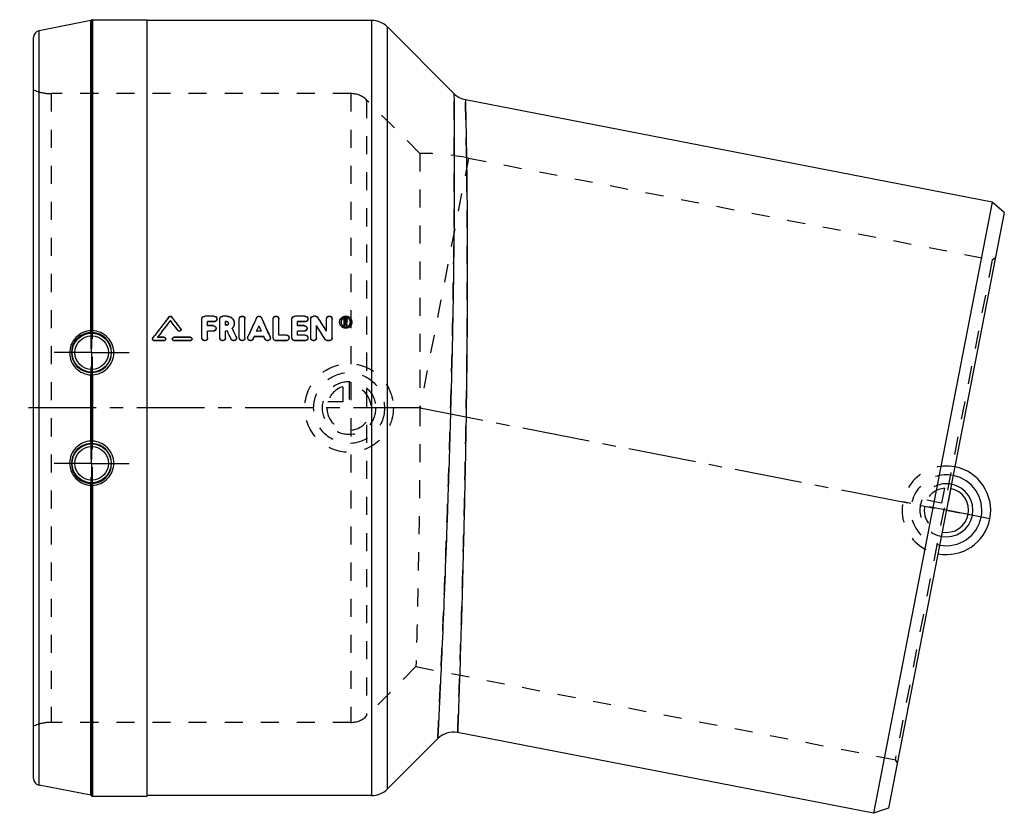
# Model space of a CAD drawing. Header units: millimetres. Extents: x 320 to 675, y 367 to 654.
import ezdxf

# ---------------------------------------------------------------- set-up
doc = ezdxf.new("R2010")
doc.units = ezdxf.units.MM
doc.header["$LTSCALE"] = 65.185185
doc.linetypes.add('CENTER', pattern=[0.6, 0.375, -0.075, 0.075, -0.075])
doc.linetypes.add('HIDDEN', pattern=[0.2, 0.1, -0.1])
for name, color, linetype in [('ACHSEN_S', 7, 'CONTINUOUS'), ('FASEN', 7, 'CONTINUOUS'), ('FLAECHEN', 7, 'CONTINUOUS'), ('KOERPER', 7, 'CONTINUOUS'), ('KONST.EL_MIT_GEO', 7, 'CONTINUOUS'), ('KURVEN', 7, 'CONTINUOUS')]:
    doc.layers.add(name, color=color, linetype=linetype)

msp = doc.modelspace()

# ---------------------------------------------------------------- linework, layer by layer
at = {"layer": 'ACHSEN_S', "color": 2, "linetype": 'CENTER'}
msp.add_line((464.66, 513.63), (319.67, 513.63), dxfattribs=at)
at = {"layer": 'FASEN', "color": 8, "linetype": 'HIDDEN'}
for p, q in [((481.83, 603.94), (671.05, 567.16)), ((671.05, 567.16), (635.95, 386.54)), ((671.05, 567.16), (672.23, 567.95)), ((462.83, 420.19), (635.95, 386.54)), ((635.95, 386.54), (636.74, 385.37))]:
    msp.add_line(p, q, dxfattribs=at)
at = {"layer": 'FASEN', "color": 7, "linetype": 'Continuous'}
for p, q in [((671.04, 588.04), (628.11, 367.18)), ((675.4, 584.26), (671.04, 588.04)), ((675.4, 584.25), (633.57, 369.06)), ((633.57, 369.06), (628.11, 367.18))]:
    msp.add_line(p, q, dxfattribs=at)
at = {"layer": 'FLAECHEN', "color": 7, "linetype": 'Continuous'}
for p, q in [((446.86, 653.63), (365.67, 653.63)), ((476.57, 627.24), (452.52, 651.29)), ((671.04, 588.04), (480.74, 625.03)), ((628.11, 367.18), (477.86, 396.38)), ((470.74, 394.19), (452.52, 375.97)), ((446.86, 373.63), (365.67, 373.63))]:
    msp.add_line(p, q, dxfattribs=at)
at = {"layer": 'FLAECHEN', "color": 8, "linetype": 'HIDDEN'}
for p, q in [((439.36, 627.23), (331, 627.23)), ((464.27, 605.63), (445.02, 624.89)), ((481.83, 603.94), (671.05, 567.16)), ((462.83, 420.19), (445.02, 402.37)), ((439.36, 400.03), (331, 400.03))]:
    msp.add_line(p, q, dxfattribs=at)
at = {"layer": 'FLAECHEN', "color": 2, "linetype": 'CENTER'}
msp.add_line((463.01, 513.88), (659.39, 475.7), dxfattribs=at)
at = {"layer": 'FLAECHEN', "color": 8, "linetype": 'HIDDEN'}
msp.add_arc((464.27, 513.63), 92, 79, 90, dxfattribs=at)
at = {"layer": 'KOERPER', "color": 7, "linetype": 'Continuous'}
for p, q in [((345.92, 653.93), (365.67, 653.93)), ((365.67, 373.33), (365.67, 653.93)), ((345.92, 373.33), (365.67, 373.33))]:
    msp.add_line(p, q, dxfattribs=at)
at = {"layer": 'KOERPER', "color": 2, "linetype": 'CENTER'}
for p, q in [((345.67, 533.63), (345.67, 547.2)), ((345.67, 533.63), (332.1, 533.63)), ((345.67, 533.63), (345.67, 520.06)), ((345.67, 533.63), (359.25, 533.63)), ((345.67, 493.63), (345.67, 507.2)), ((345.67, 493.63), (332.1, 493.63)), ((345.67, 493.63), (345.67, 480.06)), ((345.67, 493.63), (359.25, 493.63))]:
    msp.add_line(p, q, dxfattribs=at)
at = {"layer": 'KONST.EL_MIT_GEO', "color": 7, "linetype": 'Continuous'}
for p, q in [((345.43, 653.58), (326.7, 649.94)), ((345.43, 541.56), (345.43, 653.58)), ((345.65, 541.64), (345.65, 653.75)), ((345.92, 653.93), (345.92, 541.55)), ((446.86, 373.63), (446.86, 653.63)), ((452.52, 375.97), (452.52, 651.29)), ((324.67, 379.77), (324.67, 647.49)), ((326.7, 377.32), (326.7, 649.94)), ((372.98, 545.74), (373.14, 545.95)), ((373.14, 545.95), (373.63, 546.59)), ((374.11, 545.21), (374.11, 545.28)), ((375.32, 545.64), (374.59, 546.59)), ((385.51, 538.94), (385.51, 545.83)), ((389.93, 546.82), (386.53, 546.82)), ((387.55, 543.42), (387.55, 544.83)), ((389.93, 544.83), (387.55, 544.83)), ((389.93, 544.77), (387.55, 544.77)), ((389.93, 544.77), (389.93, 544.83)), ((390.95, 545.76), (390.95, 545.83)), ((391.97, 538.94), (391.97, 545.83)), ((394.57, 546.82), (392.99, 546.82)), ((394, 543.67), (394, 544.83)), ((394.57, 544.83), (394, 544.83)), ((394.57, 544.77), (394, 544.77)), ((394.57, 544.77), (394.57, 544.83)), ((399.01, 538.94), (399.01, 545.83)), ((401.05, 538.94), (401.05, 545.83)), ((411.25, 538.94), (411.25, 545.83)), ((413.29, 540), (413.29, 545.83)), ((418.04, 538.94), (418.04, 545.83)), ((422.8, 546.82), (419.06, 546.82)), ((420.08, 543.42), (420.08, 544.83)), ((422.8, 544.83), (420.08, 544.83)), ((422.8, 544.77), (420.08, 544.77)), ((422.8, 544.77), (422.8, 544.83)), ((423.82, 545.76), (423.82, 545.83)), ((424.84, 538.94), (424.84, 545.83)), ((426.53, 546.82), (425.85, 546.82)), ((430.54, 541.42), (430.54, 545.83)), ((432.58, 538.94), (432.58, 545.83)), ((435.26, 544.6), (435.26, 544.67)), ((435.77, 544.6), (435.77, 544.67)), ((436.95, 543.44), (436.95, 545.83)), ((437.52, 545.83), (436.95, 545.83)), ((437.29, 544.81), (437.29, 545.5)), ((437.52, 545.5), (437.29, 545.5)), ((437.52, 545.43), (437.29, 545.43)), ((437.52, 544.81), (437.29, 544.81)), ((437.29, 543.44), (437.29, 544.47)), ((437.4, 544.47), (437.29, 544.47)), ((437.4, 544.41), (437.4, 544.47)), ((437.42, 544.37), (437.4, 544.47)), ((437.5, 544.04), (437.42, 544.37)), ((437.52, 545.43), (437.52, 545.5)), ((437.63, 544.85), (437.63, 545.38)), ((437.76, 544.41), (437.73, 544.53)), ((437.86, 543.96), (437.76, 544.41)), ((437.97, 544.85), (437.97, 545.38)), ((439.16, 544.6), (439.16, 544.67)), ((439.67, 544.6), (439.67, 544.67)), ((376.89, 541.57), (376.89, 541.63)), ((377.96, 541.92), (377.96, 541.98)), ((389.59, 543.42), (387.55, 543.42)), ((387.55, 538.94), (387.55, 541.42)), ((389.59, 541.42), (387.55, 541.42)), ((389.59, 541.36), (387.55, 541.36)), ((389.59, 541.36), (389.59, 541.42)), ((390.61, 542.36), (390.61, 542.42)), ((394.57, 543.67), (394, 543.67)), ((394, 538.94), (394, 541.42)), ((394.7, 541.42), (394, 541.42)), ((394.7, 541.36), (394, 541.36)), ((394.7, 541.36), (394.7, 541.42)), ((397.2, 544.19), (397.2, 544.25)), ((407.02, 541.42), (405.28, 541.42)), ((406.15, 543.29), (406.15, 543.35)), ((422.46, 543.42), (420.08, 543.42)), ((420.08, 540), (420.08, 541.42)), ((422.46, 541.42), (420.08, 541.42)), ((422.46, 541.36), (420.08, 541.36)), ((422.46, 541.36), (422.46, 541.42)), ((423.48, 542.36), (423.48, 542.42)), ((426.87, 538.94), (426.87, 543.42)), ((437.29, 543.5), (436.95, 543.5)), ((437.29, 543.44), (436.95, 543.44)), ((437.62, 543.5), (437.5, 544.04)), ((437.62, 543.44), (437.62, 543.5)), ((437.97, 543.5), (437.62, 543.5)), ((437.97, 543.44), (437.62, 543.44)), ((437.97, 543.5), (437.86, 543.96)), ((437.97, 543.44), (437.97, 543.5)), ((367.67, 538.58), (367.67, 538.53)), ((367.79, 538.93), (368.51, 539.88)), ((368.27, 537.94), (368.27, 537.99)), ((371.83, 537.99), (368.27, 537.99)), ((371.83, 537.94), (368.27, 537.94)), ((371.83, 539.17), (369.45, 539.17)), ((371.83, 537.94), (371.83, 537.99)), ((372.43, 538.53), (372.43, 538.58)), ((374.81, 538.58), (374.81, 538.53)), ((381.34, 539.17), (375.4, 539.17)), ((375.4, 537.94), (375.4, 537.99)), ((381.34, 537.99), (375.4, 537.99)), ((381.34, 537.94), (381.34, 537.99)), ((381.94, 538.53), (381.94, 538.58)), ((396.05, 538.52), (396.05, 538.57)), ((397.99, 538.94), (397.99, 539)), ((402.07, 539), (402.07, 538.94)), ((404.02, 538.59), (404.39, 539.42)), ((404.02, 538.54), (404.39, 539.36)), ((404.02, 538.54), (404.02, 538.59)), ((404.39, 539.36), (404.39, 539.42)), ((407.91, 539.42), (404.39, 539.42)), ((407.91, 539.36), (404.39, 539.36)), ((407.91, 539.36), (407.91, 539.42)), ((408.28, 538.59), (407.91, 539.42)), ((408.28, 538.54), (407.91, 539.36)), ((408.28, 538.54), (408.28, 538.59)), ((410.23, 538.94), (410.23, 539)), ((412.27, 537.94), (412.27, 537.99)), ((416.01, 537.99), (412.27, 537.99)), ((416.01, 537.94), (412.27, 537.94)), ((416.01, 540), (413.29, 540)), ((416.01, 537.94), (416.01, 537.99)), ((417.02, 538.94), (417.02, 539)), ((419.06, 537.94), (419.06, 537.99)), ((422.8, 537.99), (419.06, 537.99)), ((422.8, 537.94), (419.06, 537.94)), ((422.8, 540), (420.08, 540)), ((422.8, 537.94), (422.8, 537.99)), ((423.82, 538.94), (423.82, 539)), ((430.02, 538.41), (430.02, 538.47)), ((430.88, 537.94), (430.88, 537.99)), ((431.56, 537.99), (430.88, 537.99)), ((431.56, 537.94), (430.88, 537.94)), ((431.56, 537.94), (431.56, 537.99)), ((345.43, 501.67), (345.43, 525.59)), ((345.65, 501.62), (345.65, 525.64)), ((345.92, 525.61), (345.92, 501.65)), ((345.43, 373.68), (345.43, 485.7)), ((345.65, 373.51), (345.65, 485.62)), ((345.92, 485.71), (345.92, 373.33)), ((345.43, 373.68), (326.7, 377.32))]:
    msp.add_line(p, q, dxfattribs=at)
at = {"layer": 'KONST.EL_MIT_GEO', "color": 8, "linetype": 'HIDDEN'}
for p, q in [((331, 627.23), (331, 400.03)), ((439.36, 627.23), (439.36, 400.03)), ((445.02, 624.89), (445.02, 402.37)), ((464.27, 605.63), (464.27, 513.63)), ((481.83, 603.94), (464.27, 513.63)), ((373.63, 546.52), (373.63, 546.59)), ((374.59, 546.52), (374.59, 546.59)), ((386.53, 546.75), (386.53, 546.82)), ((389.93, 546.75), (386.53, 546.75)), ((389.93, 546.75), (389.93, 546.82)), ((392.99, 546.75), (392.99, 546.82)), ((394.57, 546.75), (392.99, 546.75)), ((394.57, 546.75), (394.57, 546.82)), ((405.22, 546.16), (405.22, 546.23)), ((407.08, 546.16), (407.08, 546.23)), ((419.06, 546.75), (419.06, 546.82)), ((422.8, 546.75), (419.06, 546.75)), ((422.8, 546.75), (422.8, 546.82)), ((425.85, 546.75), (425.85, 546.82)), ((426.53, 546.75), (425.85, 546.75)), ((426.53, 546.75), (426.53, 546.82)), ((427.4, 546.29), (427.4, 546.36)), ((437.52, 545.76), (436.95, 545.76)), ((437.29, 544.74), (437.29, 544.81)), ((437.52, 544.74), (437.29, 544.74)), ((437.4, 544.41), (437.29, 544.41)), ((437.42, 544.3), (437.4, 544.41)), ((437.5, 543.98), (437.42, 544.3)), ((437.52, 545.76), (437.52, 545.83)), ((437.52, 544.74), (437.52, 544.81)), ((437.73, 544.46), (437.73, 544.53)), ((437.97, 543.44), (437.73, 544.46)), ((345.43, 541.56), (345.43, 525.59)), ((345.65, 541.64), (345.65, 525.64)), ((345.92, 525.61), (345.92, 541.55)), ((377.85, 542.27), (377.85, 542.33)), ((387.55, 543.36), (387.55, 543.42)), ((389.59, 543.36), (387.55, 543.36)), ((389.59, 543.36), (389.59, 543.42)), ((394, 543.61), (394, 543.67)), ((394.57, 543.61), (394, 543.61)), ((394.57, 543.61), (394.57, 543.67)), ((395.16, 544.19), (395.16, 544.25)), ((396.46, 542.39), (396.46, 542.46)), ((405.28, 541.36), (405.28, 541.42)), ((405.28, 541.36), (405.31, 541.42)), ((407.02, 541.36), (405.28, 541.36)), ((407.02, 541.36), (406.99, 541.42)), ((407.02, 541.36), (407.02, 541.42)), ((420.08, 543.36), (420.08, 543.42)), ((422.46, 543.36), (420.08, 543.36)), ((422.46, 543.36), (422.46, 543.42)), ((430.54, 541.37), (430.54, 541.42)), ((437.62, 543.44), (437.5, 543.98)), ((367.79, 538.88), (367.79, 538.93)), ((369.45, 539.11), (369.45, 539.17)), ((369.45, 539.11), (369.5, 539.17)), ((371.83, 539.11), (369.45, 539.11)), ((371.83, 539.11), (371.83, 539.17)), ((375.4, 539.11), (375.4, 539.17)), ((381.34, 539.11), (375.4, 539.11)), ((381.34, 537.94), (375.4, 537.94)), ((381.34, 539.11), (381.34, 539.17)), ((397.9, 539.37), (397.9, 539.42)), ((402.15, 539.35), (402.15, 539.4)), ((410.15, 539.35), (410.15, 539.4)), ((413.29, 539.94), (413.29, 540)), ((416.01, 539.94), (413.29, 539.94)), ((416.01, 539.94), (416.01, 540)), ((420.08, 539.94), (420.08, 540)), ((422.8, 539.94), (420.08, 539.94)), ((422.8, 539.94), (422.8, 540)), ((345.43, 501.67), (345.43, 485.7)), ((345.65, 501.62), (345.65, 485.62)), ((345.92, 485.71), (345.92, 501.65))]:
    msp.add_line(p, q, dxfattribs=at)
at = {"layer": 'KONST.EL_MIT_GEO', "color": 7, "linetype": 'Continuous'}
for centre, radius in [((345.67, 533.63), 7.05), ((345.67, 533.63), 6.05), ((345.67, 493.63), 7.05), ((345.67, 493.63), 6.05)]:
    msp.add_circle(centre, radius, dxfattribs=at)
for centre, radius, start, end in [((345.37, 653.88), 0.3, 281, 335.6589), ((345.92, 653.63), 0.3, 90, 155.6589), ((446.86, 645.63), 8, 45, 90), ((327.17, 647.49), 2.5, 101, 180), ((482.22, 632.9), 8, 225.0001, 259), ((1972.92, -677.75), 2014.13, 142.59455, 142.80419), ((1977.37, -680), 2017.86, 142.61124, 142.82948), ((-1223.06, -675.36), 2010.21, 37.25809, 37.38898), ((-1218.74, -674.74), 2006.36, 37.31721, 37.44817), ((-1218.74, -673.2), 2006.64, 37.28301, 37.40213), ((394.57, 544.16), 0.609, 79.4637, 89.9968), ((2471.49, -384.84), 2266.36, 155.74343, 155.93264), ((-1659.19, -384.84), 2266.36, 24.06736, 24.25657), ((-1268.14, -538.83), 2013.08, 32.45384, 32.62037), ((437.36, 544.66), 2.1, 171.8392, 179.971), ((437.33, 544.67), 2.08, 180.0044, 182.9404), ((437.38, 544.67), 1.62, 180.0476, 189.4517), ((437.54, 545.38), 0.431, 0.0765, 11.1195), ((437.53, 544.92), 0.442, 345.7808, 359.9471), ((437.48, 544.56), 1.7, 52.0234, 56.755), ((437.55, 544.66), 1.61, 0.0454, 9.4574), ((345.6, 533.7), 7.23, 93.7097, 266.2789), ((344.85, 541.69), 0.795, 351.6047, 356.9766), ((345.67, 533.68), 7.21, 271.8179, 88.1755), ((377.39, 541.98), 0.578, 345.3019, 359.9175), ((-1287.98, -549.94), 2033.75, 32.35544, 32.52072), ((-1282.76, -549.01), 2028.82, 32.41092, 32.57635), ((437.44, 544.69), 1.68, 224.1627, 232.6512), ((437.46, 544.71), 1.71, 232.7078, 265.9137), ((437.46, 544.74), 1.74, 265.9146, 282.3881), ((437.48, 544.71), 1.7, 282.4857, 307.408), ((437.53, 544.67), 2.14, 328.9667, 344.1521), ((397.01, 538.99), 0.981, 353.9519, 0.1891), ((409.25, 538.99), 0.984, 352.692, 0.1701), ((345.6, 493.56), 7.23, 93.7211, 266.2955), ((345.67, 493.58), 7.21, 271.8245, 88.1821), ((344.84, 485.57), 0.808, 3.0738, 8.3661), ((476.38, 388.52), 8, 79, 134.9999), ((327.17, 379.77), 2.5, 180, 259), ((345.37, 373.38), 0.3, 24.3411, 79), ((446.86, 381.63), 8, 270, 315), ((345.92, 373.63), 0.3, 204.3411, 270)]:
    msp.add_arc(centre, radius, start, end, dxfattribs=at)
at = {"layer": 'KONST.EL_MIT_GEO', "color": 8, "linetype": 'HIDDEN'}
for centre, radius, start, end in [((331, 642.23), 15, 245.0487, 270), ((439.36, 619.23), 8, 45, 90), ((1972.17, -679.86), 2014.78, 142.50522, 142.77862), ((1972.9, -679.27), 2013.82, 142.55204, 142.76847), ((-1211.76, -670.53), 1999.43, 37.34207, 37.49546), ((2459.8, -381.64), 2254.35, 155.69726, 155.88714), ((-1647.5, -381.64), 2254.35, 24.11286, 24.30274), ((-1262.99, -537.92), 2008.21, 32.5094, 32.67608), ((437.55, 544.6), 1.61, 359.9701, 9.2068), ((437.57, 544.6), 2.1, 351.9165, 0.0326), ((439.36, 408.03), 8, 270, 315), ((331, 385.03), 15, 90, 114.9513)]:
    msp.add_arc(centre, radius, start, end, dxfattribs=at)
for points, knots in [([(475.37, 513.63), (475.58, 521), (475.94, 535.45), (476.33, 556.42), (476.55, 573), (476.64, 585.25), (476.68, 593.49), (476.7, 600.96), (476.69, 607.61), (476.67, 613.36), (476.65, 617.56), (476.63, 620.43), (476.61, 622.2), (476.6, 623.7), (476.59, 624.94), (476.58, 625.8), (476.57, 626.35), (476.57, 626.67), (476.57, 626.9), (476.56, 627.1), (476.57, 627.15), (476.56, 627.25), (476.56, 627.24)], [0, 0, 0, 0, 0.194741, 0.381569, 0.553804, 0.632464, 0.705155, 0.771178, 0.829877, 0.880654, 0.922973, 0.940818, 0.956385, 0.969631, 0.980523, 0.989024, 0.992372, 0.995115, 0.997251, 0.998778, 0.999695, 1, 1, 1, 1]), ([(480.99, 513.42), (481.1, 520.66), (481.27, 534.84), (481.37, 552.31), (481.39, 565.67), (481.37, 575), (481.32, 583.75), (481.25, 591.84), (481.17, 599.19), (481.08, 605.73), (481, 610.64), (480.93, 614.11), (480.89, 616.35), (480.85, 618.34), (480.81, 620.08), (480.78, 621.56), (480.75, 622.78), (480.73, 623.62), (480.72, 624.17), (480.71, 624.47), (480.7, 624.71), (480.7, 624.87), (480.69, 624.96), (480.7, 625), (480.68, 625.04), (480.69, 625.04)], [0, 0, 0, 0, 0.194521, 0.381202, 0.469507, 0.55338, 0.632047, 0.704765, 0.770833, 0.829591, 0.880433, 0.902714, 0.922819, 0.940696, 0.956292, 0.969565, 0.980479, 0.988999, 0.992354, 0.995103, 0.997244, 0.998775, 0.999311, 0.999694, 1, 1, 1, 1]), ([(373.63, 546.52), (373.74, 546.66), (374.11, 546.85), (374.48, 546.66), (374.59, 546.52)], [0, 0, 0, 0, 0.498962, 1, 1, 1, 1]), ([(385.51, 545.76), (385.51, 546.01), (385.74, 546.55), (386.27, 546.75), (386.53, 546.75)], [0, 0, 0, 0, 0.494143, 1, 1, 1, 1]), ([(389.93, 546.75), (390.19, 546.75), (390.72, 546.55), (390.95, 546.02), (390.95, 545.76)], [0, 0, 0, 0, 0.505007, 1, 1, 1, 1]), ([(390.88, 545.41), (390.81, 545.22), (390.54, 544.89), (390.13, 544.77), (389.93, 544.77)], [0, 0, 0, 0, 0.49884, 1, 1, 1, 1]), ([(391.97, 545.76), (391.97, 546.01), (392.19, 546.55), (392.73, 546.75), (392.99, 546.75)], [0, 0, 0, 0, 0.494143, 1, 1, 1, 1]), ([(394.57, 546.75), (395.24, 546.75), (396.62, 546.22), (397.2, 544.84), (397.2, 544.19)], [0, 0, 0, 0, 0.504359, 1, 1, 1, 1]), ([(395.16, 544.19), (395.16, 544.32), (395.06, 544.59), (394.81, 544.73), (394.68, 544.76)], [0, 0, 0, 0, 0.498663, 1, 1, 1, 1]), ([(399.01, 545.76), (399.01, 546.02), (399.24, 546.55), (400.03, 546.86), (400.82, 546.55), (401.05, 546.02), (401.05, 545.76)], [0, 0, 0, 0, 0.247596, 0.498953, 0.751781, 1, 1, 1, 1]), ([(405.22, 546.16), (405.3, 546.33), (405.57, 546.64), (406.15, 546.81), (406.73, 546.64), (407, 546.33), (407.08, 546.16)], [0, 0, 0, 0, 0.248059, 0.500331, 0.752094, 1, 1, 1, 1]), ([(411.25, 545.76), (411.25, 546.02), (411.48, 546.55), (412.27, 546.86), (413.06, 546.55), (413.29, 546.02), (413.29, 545.76)], [0, 0, 0, 0, 0.247596, 0.498953, 0.751781, 1, 1, 1, 1]), ([(418.04, 545.76), (418.04, 546.01), (418.27, 546.55), (418.8, 546.75), (419.06, 546.75)], [0, 0, 0, 0, 0.494143, 1, 1, 1, 1]), ([(422.8, 546.75), (423.06, 546.75), (423.59, 546.55), (423.82, 546.02), (423.82, 545.76)], [0, 0, 0, 0, 0.505007, 1, 1, 1, 1]), ([(423.75, 545.41), (423.68, 545.22), (423.41, 544.89), (423, 544.77), (422.8, 544.77)], [0, 0, 0, 0, 0.49884, 1, 1, 1, 1]), ([(424.84, 545.76), (424.84, 546.01), (425.06, 546.55), (425.59, 546.75), (425.85, 546.75)], [0, 0, 0, 0, 0.494143, 1, 1, 1, 1]), ([(426.53, 546.75), (426.7, 546.75), (427.05, 546.67), (427.31, 546.43), (427.4, 546.29)], [0, 0, 0, 0, 0.499186, 1, 1, 1, 1]), ([(430.54, 545.76), (430.54, 546.02), (430.77, 546.55), (431.56, 546.86), (432.35, 546.55), (432.58, 546.02), (432.58, 545.76)], [0, 0, 0, 0, 0.247596, 0.498953, 0.751781, 1, 1, 1, 1]), ([(435.26, 544.6), (435.26, 545.15), (435.75, 546.31), (437.47, 546.98), (439.18, 546.31), (439.67, 545.15), (439.67, 544.6)], [0, 0, 0, 0, 0.248244, 0.500144, 0.751948, 1, 1, 1, 1]), ([(436.45, 545.92), (436.24, 545.77), (435.89, 545.37), (435.77, 544.85), (435.77, 544.6)], [0, 0, 0, 0, 0.501592, 1, 1, 1, 1]), ([(435.77, 544.6), (435.77, 544.17), (436.15, 543.28), (437.47, 542.77), (438.79, 543.29), (439.16, 544.17), (439.16, 544.6)], [0, 0, 0, 0, 0.248692, 0.500301, 0.751915, 1, 1, 1, 1]), ([(437.52, 545.76), (437.63, 545.76), (437.87, 545.67), (437.97, 545.43), (437.97, 545.32)], [0, 0, 0, 0, 0.502854, 1, 1, 1, 1]), ([(437.97, 544.85), (437.97, 544.74), (437.9, 544.57), (437.77, 544.48), (437.73, 544.46)], [0, 0, 0, 0, 0.734882, 1, 1, 1, 1]), ([(389.59, 543.36), (389.85, 543.36), (390.39, 543.15), (390.61, 542.61), (390.61, 542.36)], [0, 0, 0, 0, 0.50433, 1, 1, 1, 1]), ([(394.57, 543.61), (394.72, 543.61), (395.03, 543.73), (395.16, 544.04), (395.16, 544.19)], [0, 0, 0, 0, 0.503686, 1, 1, 1, 1]), ([(397.2, 544.19), (397.2, 543.86), (397.07, 543.19), (396.69, 542.63), (396.46, 542.39)], [0, 0, 0, 0, 0.498374, 1, 1, 1, 1]), ([(422.46, 543.36), (422.72, 543.36), (423.25, 543.15), (423.48, 542.61), (423.48, 542.36)], [0, 0, 0, 0, 0.50433, 1, 1, 1, 1]), ([(368.27, 537.94), (368.12, 537.94), (367.8, 538.06), (367.67, 538.38), (367.67, 538.53)], [0, 0, 0, 0, 0.503234, 1, 1, 1, 1]), ([(371.83, 539.11), (371.99, 539.11), (372.3, 538.99), (372.43, 538.68), (372.43, 538.53)], [0, 0, 0, 0, 0.501361, 1, 1, 1, 1]), ([(374.81, 538.53), (374.81, 538.68), (374.94, 538.99), (375.25, 539.11), (375.4, 539.11)], [0, 0, 0, 0, 0.497449, 1, 1, 1, 1]), ([(381.34, 539.11), (381.49, 539.11), (381.81, 538.99), (381.94, 538.68), (381.94, 538.53)], [0, 0, 0, 0, 0.501361, 1, 1, 1, 1]), ([(387.55, 538.94), (387.55, 538.69), (387.33, 538.15), (386.54, 537.84), (385.74, 538.15), (385.51, 538.69), (385.51, 538.94)], [0, 0, 0, 0, 0.248351, 0.498958, 0.751035, 1, 1, 1, 1]), ([(394, 538.94), (394, 538.69), (393.78, 538.15), (392.99, 537.84), (392.19, 538.15), (391.97, 538.69), (391.97, 538.94)], [0, 0, 0, 0, 0.248351, 0.498958, 0.751035, 1, 1, 1, 1]), ([(397.88, 538.49), (397.8, 538.33), (397.53, 538.04), (396.96, 537.89), (396.39, 538.05), (396.13, 538.35), (396.05, 538.52)], [0, 0, 0, 0, 0.248205, 0.498686, 0.751435, 1, 1, 1, 1]), ([(401.05, 538.94), (401.05, 538.69), (400.82, 538.15), (400.03, 537.84), (399.24, 538.15), (399.01, 538.69), (399.01, 538.94)], [0, 0, 0, 0, 0.248351, 0.498958, 0.751035, 1, 1, 1, 1]), ([(404.02, 538.54), (403.93, 538.33), (403.59, 537.98), (402.86, 537.88), (402.24, 538.25), (402.07, 538.72), (402.07, 538.94)], [0, 0, 0, 0, 0.249218, 0.500346, 0.750403, 1, 1, 1, 1]), ([(410.11, 538.47), (410.03, 538.31), (409.75, 538.03), (409.18, 537.89), (408.61, 538.07), (408.36, 538.37), (408.28, 538.54)], [0, 0, 0, 0, 0.248294, 0.498819, 0.751521, 1, 1, 1, 1]), ([(416.01, 539.94), (416.27, 539.94), (416.8, 539.74), (417.02, 539.2), (417.02, 538.94)], [0, 0, 0, 0, 0.503603, 1, 1, 1, 1]), ([(419.06, 537.94), (418.8, 537.94), (418.27, 538.15), (418.04, 538.69), (418.04, 538.94)], [0, 0, 0, 0, 0.501414, 1, 1, 1, 1]), ([(422.8, 539.94), (423.06, 539.94), (423.6, 539.74), (423.82, 539.2), (423.82, 538.94)], [0, 0, 0, 0, 0.503603, 1, 1, 1, 1]), ([(426.87, 538.94), (426.87, 538.69), (426.65, 538.15), (425.86, 537.84), (425.06, 538.15), (424.84, 538.69), (424.84, 538.94)], [0, 0, 0, 0, 0.248351, 0.498958, 0.751035, 1, 1, 1, 1]), ([(430.88, 537.94), (430.72, 537.94), (430.37, 538.03), (430.11, 538.27), (430.02, 538.41)], [0, 0, 0, 0, 0.498271, 1, 1, 1, 1]), ([(432.58, 538.94), (432.58, 538.69), (432.36, 538.15), (431.82, 537.94), (431.56, 537.94)], [0, 0, 0, 0, 0.495662, 1, 1, 1, 1]), ([(464.27, 513.63), (464.27, 491.68), (463.88, 460.53), (463.09, 429.39), (462.83, 420.19)], [0, 0, 0, 0, 0.704548, 1, 1, 1, 1]), ([(470.72, 394.18), (470.72, 394.19), (470.73, 394.24), (470.73, 394.34), (470.74, 394.52), (470.75, 394.77), (470.77, 395.09), (470.79, 395.65), (470.84, 396.53), (470.9, 397.8), (470.97, 399.33), (471.05, 401.14), (471.19, 404.08), (471.39, 408.38), (471.67, 414.27), (471.97, 421.09), (472.31, 428.76), (472.67, 437.22), (473.2, 449.8), (473.86, 466.79), (474.62, 488.25), (475.08, 503.02), (475.29, 510.54)], [0, 0, 0, 0, 0.000305, 0.001218, 0.002741, 0.004872, 0.00761, 0.010952, 0.019438, 0.030312, 0.043545, 0.059098, 0.076935, 0.119262, 0.170089, 0.228888, 0.295065, 0.367953, 0.446827, 0.619397, 0.806127, 1, 1, 1, 1]), ([(477.91, 396.37), (477.9, 396.42), (477.92, 396.61), (477.92, 397.02), (477.96, 397.72), (477.99, 398.68), (478.03, 399.92), (478.11, 402.11), (478.23, 405.49), (478.39, 410.3), (478.59, 416.08), (478.81, 422.76), (479.14, 433.28), (479.58, 448.11), (480.09, 467.53), (480.57, 488.56), (480.83, 503.02), (480.94, 510.39)], [0, 0, 0, 0, 0.001219, 0.004876, 0.01096, 0.019452, 0.030333, 0.043574, 0.076984, 0.119332, 0.170177, 0.228993, 0.29518, 0.446941, 0.619481, 0.806163, 1, 1, 1, 1])]:
    msp.add_open_spline(points, degree=3, knots=knots, dxfattribs=at)
at = {"layer": 'KONST.EL_MIT_GEO', "color": 7, "linetype": 'Continuous'}
for points, knots in [([(476.56, 627.24), (476.57, 627.19), (476.56, 627.01), (476.58, 626.59), (476.58, 625.9), (476.59, 624.94), (476.6, 623.7), (476.62, 621.52), (476.64, 618.15), (476.67, 613.36), (476.69, 607.61), (476.7, 600.97), (476.68, 590.51), (476.58, 575.75), (476.33, 556.42), (475.94, 535.45), (475.58, 521), (475.37, 513.63)], [0, 0, 0, 0, 0.001222, 0.004882, 0.010972, 0.019474, 0.030362, 0.043608, 0.077017, 0.119335, 0.170109, 0.228808, 0.294832, 0.446187, 0.618425, 0.805257, 1, 1, 1, 1]), ([(480.69, 625.04), (480.7, 625), (480.69, 624.82), (480.72, 624.41), (480.72, 623.73), (480.75, 622.78), (480.78, 621.56), (480.82, 619.42), (480.89, 616.1), (480.98, 611.39), (481.08, 605.73), (481.17, 599.2), (481.29, 588.92), (481.38, 574.42), (481.39, 555.43), (481.27, 534.84), (481.1, 520.66), (480.99, 513.42)], [0, 0, 0, 0, 0.001225, 0.004893, 0.010996, 0.019517, 0.030427, 0.043699, 0.077169, 0.119554, 0.170393, 0.229151, 0.29522, 0.446608, 0.618791, 0.805476, 1, 1, 1, 1]), ([(373.63, 546.59), (373.74, 546.73), (374.11, 546.92), (374.48, 546.73), (374.59, 546.59)], [0, 0, 0, 0, 0.5, 1, 1, 1, 1]), ([(385.51, 545.83), (385.51, 546.08), (385.74, 546.62), (386.27, 546.82), (386.53, 546.82)], [0, 0, 0, 0, 0.495237, 1, 1, 1, 1]), ([(389.93, 546.82), (390.19, 546.82), (390.72, 546.62), (390.95, 546.08), (390.95, 545.83)], [0, 0, 0, 0, 0.504967, 1, 1, 1, 1]), ([(390.95, 545.83), (390.95, 545.58), (390.72, 545.04), (390.19, 544.83), (389.93, 544.83)], [0, 0, 0, 0, 0.495176, 1, 1, 1, 1]), ([(391.97, 545.83), (391.97, 546.08), (392.19, 546.62), (392.73, 546.82), (392.99, 546.82)], [0, 0, 0, 0, 0.495237, 1, 1, 1, 1]), ([(394.57, 546.82), (395.24, 546.82), (396.63, 546.29), (397.2, 544.91), (397.2, 544.25)], [0, 0, 0, 0, 0.504451, 1, 1, 1, 1]), ([(395.16, 544.25), (395.16, 544.4), (395.03, 544.71), (394.72, 544.83), (394.57, 544.83)], [0, 0, 0, 0, 0.49537, 1, 1, 1, 1]), ([(399.01, 545.83), (399.01, 546.08), (399.24, 546.62), (400.03, 546.93), (400.82, 546.62), (401.05, 546.08), (401.05, 545.83)], [0, 0, 0, 0, 0.247703, 0.5, 0.752297, 1, 1, 1, 1]), ([(405.22, 546.23), (405.3, 546.4), (405.56, 546.71), (406.15, 546.88), (406.73, 546.71), (407, 546.4), (407.08, 546.23)], [0, 0, 0, 0, 0.248413, 0.500001, 0.751588, 1, 1, 1, 1]), ([(411.25, 545.83), (411.25, 546.08), (411.48, 546.62), (412.27, 546.93), (413.06, 546.62), (413.29, 546.08), (413.29, 545.83)], [0, 0, 0, 0, 0.247703, 0.5, 0.752297, 1, 1, 1, 1]), ([(418.04, 545.83), (418.04, 546.08), (418.27, 546.62), (418.8, 546.82), (419.06, 546.82)], [0, 0, 0, 0, 0.495237, 1, 1, 1, 1]), ([(422.8, 546.82), (423.06, 546.82), (423.59, 546.62), (423.82, 546.08), (423.82, 545.83)], [0, 0, 0, 0, 0.504967, 1, 1, 1, 1]), ([(423.82, 545.83), (423.82, 545.58), (423.59, 545.04), (423.06, 544.83), (422.8, 544.83)], [0, 0, 0, 0, 0.495176, 1, 1, 1, 1]), ([(424.84, 545.83), (424.84, 546.08), (425.06, 546.62), (425.6, 546.82), (425.85, 546.82)], [0, 0, 0, 0, 0.495237, 1, 1, 1, 1]), ([(426.53, 546.82), (426.7, 546.82), (427.05, 546.74), (427.31, 546.5), (427.4, 546.36)], [0, 0, 0, 0, 0.502848, 1, 1, 1, 1]), ([(430.54, 545.83), (430.54, 546.08), (430.77, 546.62), (431.56, 546.93), (432.36, 546.62), (432.58, 546.08), (432.58, 545.83)], [0, 0, 0, 0, 0.247703, 0.5, 0.752297, 1, 1, 1, 1]), ([(435.56, 545.76), (435.75, 546.08), (436.33, 546.63), (437.46, 546.92), (438.6, 546.63), (439.17, 546.08), (439.37, 545.76)], [0, 0, 0, 0, 0.248553, 0.499998, 0.751445, 1, 1, 1, 1]), ([(436.42, 545.97), (436.22, 545.82), (435.89, 545.42), (435.77, 544.92), (435.77, 544.67)], [0, 0, 0, 0, 0.501983, 1, 1, 1, 1]), ([(438.51, 545.98), (438.31, 546.12), (437.85, 546.34), (437.33, 546.34), (437.09, 546.29)], [0, 0, 0, 0, 0.498784, 1, 1, 1, 1]), ([(437.52, 544.81), (437.54, 544.81), (437.59, 544.81), (437.62, 544.86), (437.61, 544.89), (437.6, 544.9)], [0, 0, 0, 0, 0.518546, 0.736445, 1, 1, 1, 1]), ([(437.61, 545.46), (437.6, 545.47), (437.57, 545.49), (437.55, 545.47), (437.54, 545.47)], [0, 0, 0, 0, 0.672701, 1, 1, 1, 1]), ([(438.51, 543.36), (438.71, 543.51), (439.04, 543.91), (439.16, 544.42), (439.16, 544.67)], [0, 0, 0, 0, 0.502198, 1, 1, 1, 1]), ([(345.43, 541.56), (344.42, 541.52), (342.37, 541.05), (339.81, 539.24), (338.1, 536.6), (337.71, 534.54), (337.72, 533.52)], [0, 0, 0, 0, 0.248613, 0.49947, 0.750438, 1, 1, 1, 1]), ([(345.64, 541.57), (345.63, 541.48), (345.55, 541.21), (345.33, 540.94), (345.13, 540.91)], [0, 0, 0, 0, 0.300249, 1, 1, 1, 1]), ([(345.13, 540.91), (345.22, 540.93), (345.38, 541.18), (345.42, 541.41), (345.43, 541.56)], [0, 0, 0, 0, 0.374222, 1, 1, 1, 1]), ([(345.9, 540.91), (345.82, 540.91), (345.57, 540.92), (345.31, 540.91), (345.13, 540.91)], [0, 0, 0, 0, 0.291064, 1, 1, 1, 1]), ([(345.65, 541.64), (345.64, 541.64), (345.57, 541.62), (345.49, 541.61), (345.43, 541.61)], [0, 0, 0, 0, 0.177327, 1, 1, 1, 1]), ([(345.64, 541.57), (345.63, 541.57), (345.56, 541.56), (345.48, 541.56), (345.43, 541.59)], [0, 0, 0, 0, 0.179701, 1, 1, 1, 1]), ([(345.92, 541.55), (345.89, 541.55), (345.8, 541.56), (345.69, 541.59), (345.65, 541.64)], [0, 0, 0, 0, 0.312115, 1, 1, 1, 1]), ([(345.92, 541.55), (345.92, 541.4), (345.9, 541.19), (345.91, 540.97), (345.9, 540.91)], [0, 0, 0, 0, 0.698417, 1, 1, 1, 1]), ([(353.68, 533.52), (353.69, 534.54), (353.3, 536.6), (351.59, 539.24), (349.01, 541.05), (346.95, 541.52), (345.92, 541.55)], [0, 0, 0, 0, 0.249006, 0.498166, 0.748469, 1, 1, 1, 1]), ([(377.95, 541.83), (377.89, 541.63), (377.51, 541.27), (377.02, 541.46), (376.89, 541.63)], [0, 0, 0, 0, 0.498039, 1, 1, 1, 1]), ([(377.73, 541.45), (377.6, 541.36), (377.28, 541.28), (376.99, 541.45), (376.89, 541.57)], [0, 0, 0, 0, 0.501299, 1, 1, 1, 1]), ([(389.59, 543.42), (389.85, 543.42), (390.39, 543.21), (390.61, 542.68), (390.61, 542.42)], [0, 0, 0, 0, 0.504006, 1, 1, 1, 1]), ([(390.61, 542.42), (390.61, 542.17), (390.39, 541.63), (389.85, 541.42), (389.59, 541.42)], [0, 0, 0, 0, 0.496125, 1, 1, 1, 1]), ([(390.61, 542.36), (390.61, 542.1), (390.39, 541.57), (389.85, 541.36), (389.59, 541.36)], [0, 0, 0, 0, 0.496631, 1, 1, 1, 1]), ([(394.57, 543.67), (394.72, 543.67), (395.03, 543.79), (395.16, 544.1), (395.16, 544.25)], [0, 0, 0, 0, 0.504553, 1, 1, 1, 1]), ([(397.2, 544.25), (397.2, 543.92), (397.07, 543.26), (396.69, 542.69), (396.46, 542.46)], [0, 0, 0, 0, 0.498176, 1, 1, 1, 1]), ([(422.46, 543.42), (422.72, 543.42), (423.26, 543.21), (423.48, 542.68), (423.48, 542.42)], [0, 0, 0, 0, 0.504006, 1, 1, 1, 1]), ([(423.48, 542.42), (423.48, 542.17), (423.26, 541.63), (422.72, 541.42), (422.46, 541.42)], [0, 0, 0, 0, 0.496125, 1, 1, 1, 1]), ([(423.48, 542.36), (423.48, 542.1), (423.25, 541.57), (422.72, 541.36), (422.46, 541.36)], [0, 0, 0, 0, 0.496631, 1, 1, 1, 1]), ([(439.37, 543.57), (439.17, 543.25), (438.61, 542.7), (437.46, 542.4), (436.32, 542.7), (435.75, 543.25), (435.56, 543.57)], [0, 0, 0, 0, 0.248793, 0.499998, 0.751205, 1, 1, 1, 1]), ([(439.37, 543.5), (439.18, 543.18), (438.61, 542.63), (437.47, 542.34), (436.33, 542.63), (435.75, 543.18), (435.56, 543.5)], [0, 0, 0, 0, 0.248763, 0.49995, 0.750887, 1, 1, 1, 1]), ([(368.27, 537.99), (368.12, 537.99), (367.8, 538.12), (367.67, 538.43), (367.67, 538.58)], [0, 0, 0, 0, 0.503078, 1, 1, 1, 1]), ([(371.83, 539.17), (371.99, 539.17), (372.3, 539.04), (372.43, 538.73), (372.43, 538.58)], [0, 0, 0, 0, 0.503175, 1, 1, 1, 1]), ([(372.43, 538.58), (372.43, 538.43), (372.3, 538.12), (371.99, 537.99), (371.83, 537.99)], [0, 0, 0, 0, 0.49689, 1, 1, 1, 1]), ([(372.43, 538.53), (372.43, 538.38), (372.3, 538.06), (371.99, 537.94), (371.83, 537.94)], [0, 0, 0, 0, 0.497515, 1, 1, 1, 1]), ([(374.81, 538.58), (374.81, 538.73), (374.93, 539.04), (375.25, 539.17), (375.4, 539.17)], [0, 0, 0, 0, 0.496822, 1, 1, 1, 1]), ([(375.4, 537.99), (375.25, 537.99), (374.93, 538.12), (374.81, 538.43), (374.81, 538.58)], [0, 0, 0, 0, 0.503108, 1, 1, 1, 1]), ([(375.4, 537.94), (375.25, 537.94), (374.94, 538.06), (374.81, 538.38), (374.81, 538.53)], [0, 0, 0, 0, 0.501295, 1, 1, 1, 1]), ([(381.34, 539.17), (381.5, 539.17), (381.81, 539.04), (381.94, 538.73), (381.94, 538.58)], [0, 0, 0, 0, 0.503175, 1, 1, 1, 1]), ([(381.94, 538.58), (381.94, 538.43), (381.81, 538.12), (381.5, 537.99), (381.34, 537.99)], [0, 0, 0, 0, 0.49689, 1, 1, 1, 1]), ([(381.94, 538.53), (381.94, 538.38), (381.81, 538.06), (381.5, 537.94), (381.34, 537.94)], [0, 0, 0, 0, 0.497515, 1, 1, 1, 1]), ([(387.55, 539), (387.55, 538.74), (387.33, 538.2), (386.53, 537.89), (385.74, 538.2), (385.51, 538.74), (385.51, 539)], [0, 0, 0, 0, 0.248823, 0.500175, 0.751371, 1, 1, 1, 1]), ([(394, 539), (394, 538.74), (393.78, 538.2), (392.98, 537.89), (392.19, 538.2), (391.97, 538.74), (391.97, 539)], [0, 0, 0, 0, 0.248823, 0.500175, 0.751371, 1, 1, 1, 1]), ([(397.99, 538.89), (397.96, 538.68), (397.77, 538.25), (397.15, 537.94), (396.47, 538.04), (396.14, 538.38), (396.05, 538.57)], [0, 0, 0, 0, 0.24841, 0.499063, 0.750335, 1, 1, 1, 1]), ([(401.05, 539), (401.05, 538.74), (400.82, 538.2), (400.03, 537.89), (399.23, 538.2), (399.01, 538.74), (399.01, 539)], [0, 0, 0, 0, 0.248823, 0.500175, 0.751371, 1, 1, 1, 1]), ([(404.02, 538.59), (403.93, 538.39), (403.59, 538.03), (402.86, 537.94), (402.23, 538.31), (402.07, 538.77), (402.07, 539)], [0, 0, 0, 0, 0.249754, 0.501286, 0.75187, 1, 1, 1, 1]), ([(410.22, 538.87), (410.2, 538.66), (409.99, 538.24), (409.37, 537.93), (408.69, 538.05), (408.37, 538.4), (408.28, 538.59)], [0, 0, 0, 0, 0.248476, 0.499191, 0.750428, 1, 1, 1, 1]), ([(412.27, 537.99), (412.01, 537.99), (411.47, 538.2), (411.25, 538.74), (411.25, 539)], [0, 0, 0, 0, 0.502827, 1, 1, 1, 1]), ([(412.27, 537.94), (412.01, 537.94), (411.47, 538.15), (411.25, 538.69), (411.25, 538.94)], [0, 0, 0, 0, 0.501414, 1, 1, 1, 1]), ([(416.01, 540), (416.27, 540), (416.8, 539.79), (417.02, 539.25), (417.02, 539)], [0, 0, 0, 0, 0.503146, 1, 1, 1, 1]), ([(417.02, 539), (417.02, 538.74), (416.8, 538.2), (416.27, 537.99), (416.01, 537.99)], [0, 0, 0, 0, 0.496972, 1, 1, 1, 1]), ([(417.02, 538.94), (417.02, 538.69), (416.8, 538.15), (416.26, 537.94), (416.01, 537.94)], [0, 0, 0, 0, 0.497367, 1, 1, 1, 1]), ([(419.06, 537.99), (418.8, 537.99), (418.26, 538.2), (418.04, 538.74), (418.04, 539)], [0, 0, 0, 0, 0.502827, 1, 1, 1, 1]), ([(422.8, 540), (423.06, 540), (423.6, 539.79), (423.82, 539.25), (423.82, 539)], [0, 0, 0, 0, 0.503146, 1, 1, 1, 1]), ([(423.82, 539), (423.82, 538.74), (423.6, 538.2), (423.06, 537.99), (422.8, 537.99)], [0, 0, 0, 0, 0.496972, 1, 1, 1, 1]), ([(423.82, 538.94), (423.82, 538.69), (423.6, 538.15), (423.06, 537.94), (422.8, 537.94)], [0, 0, 0, 0, 0.497367, 1, 1, 1, 1]), ([(426.87, 539), (426.87, 538.74), (426.65, 538.2), (425.85, 537.89), (425.06, 538.2), (424.84, 538.74), (424.84, 539)], [0, 0, 0, 0, 0.248823, 0.500175, 0.751371, 1, 1, 1, 1]), ([(430.88, 537.99), (430.71, 537.99), (430.37, 538.08), (430.11, 538.32), (430.02, 538.47)], [0, 0, 0, 0, 0.501597, 1, 1, 1, 1]), ([(432.58, 539), (432.58, 538.74), (432.36, 538.2), (431.82, 537.99), (431.56, 537.99)], [0, 0, 0, 0, 0.497173, 1, 1, 1, 1]), ([(337.72, 533.52), (337.73, 532.5), (338.14, 530.46), (339.86, 527.87), (342.4, 526.1), (344.42, 525.63), (345.43, 525.59)], [0, 0, 0, 0, 0.251301, 0.501188, 0.750421, 1, 1, 1, 1]), ([(345.92, 525.61), (346.94, 525.64), (348.98, 526.1), (351.55, 527.87), (353.26, 530.47), (353.67, 532.51), (353.68, 533.52)], [0, 0, 0, 0, 0.250862, 0.501366, 0.751153, 1, 1, 1, 1]), ([(345.13, 526.47), (345.18, 526.47), (345.44, 526.47), (345.69, 526.47), (345.9, 526.47)], [0, 0, 0, 0, 0.197291, 1, 1, 1, 1]), ([(345.92, 525.61), (345.92, 525.71), (345.91, 526), (345.89, 526.29), (345.9, 526.47)], [0, 0, 0, 0, 0.364494, 1, 1, 1, 1]), ([(345.13, 526.47), (345.23, 526.45), (345.44, 526.26), (345.55, 526.03), (345.59, 525.88)], [0, 0, 0, 0, 0.411196, 1, 1, 1, 1]), ([(345.65, 525.64), (345.66, 525.64), (345.75, 525.61), (345.84, 525.6), (345.92, 525.61)], [0, 0, 0, 0, 0.173102, 1, 1, 1, 1]), ([(475.29, 510.54), (475.08, 503.02), (474.62, 488.25), (473.86, 466.79), (473.09, 446.97), (472.35, 429.54), (471.78, 416.84), (471.39, 408.38), (471.17, 403.47), (470.98, 399.6), (470.86, 396.81), (470.76, 395.12), (470.74, 394.37), (470.72, 394.18)], [0, 0, 0, 0, 0.193854, 0.380589, 0.553164, 0.704929, 0.829909, 0.880736, 0.923066, 0.956456, 0.980562, 0.995129, 1, 1, 1, 1]), ([(480.94, 510.39), (480.83, 503.02), (480.57, 488.56), (480.09, 467.54), (479.58, 448.12), (479.07, 431.04), (478.67, 418.59), (478.39, 410.3), (478.23, 405.49), (478.09, 401.69), (478, 398.95), (477.93, 397.3), (477.92, 396.56), (477.91, 396.37)], [0, 0, 0, 0, 0.193818, 0.380506, 0.55305, 0.704815, 0.829821, 0.880667, 0.923017, 0.956427, 0.980549, 0.995125, 1, 1, 1, 1]), ([(345.43, 501.67), (344.42, 501.63), (342.4, 501.16), (339.86, 499.39), (338.14, 496.8), (337.73, 494.76), (337.72, 493.74)], [0, 0, 0, 0, 0.249575, 0.498806, 0.74869, 1, 1, 1, 1]), ([(345.92, 501.65), (345.89, 501.66), (345.8, 501.66), (345.71, 501.64), (345.65, 501.62)], [0, 0, 0, 0, 0.310595, 1, 1, 1, 1]), ([(345.92, 501.65), (345.92, 501.55), (345.91, 501.26), (345.89, 500.97), (345.9, 500.79)], [0, 0, 0, 0, 0.364534, 1, 1, 1, 1]), ([(353.68, 493.74), (353.67, 494.75), (353.26, 496.79), (351.55, 499.39), (348.98, 501.16), (346.94, 501.62), (345.92, 501.65)], [0, 0, 0, 0, 0.24884, 0.498631, 0.749136, 1, 1, 1, 1]), ([(345.59, 501.38), (345.55, 501.23), (345.44, 501), (345.23, 500.81), (345.13, 500.79)], [0, 0, 0, 0, 0.588702, 1, 1, 1, 1]), ([(345.9, 500.79), (345.82, 500.79), (345.57, 500.79), (345.31, 500.79), (345.13, 500.79)], [0, 0, 0, 0, 0.290425, 1, 1, 1, 1]), ([(337.72, 493.74), (337.71, 492.72), (338.1, 490.66), (339.81, 488.02), (342.37, 486.21), (344.42, 485.74), (345.43, 485.7)], [0, 0, 0, 0, 0.249555, 0.500527, 0.751388, 1, 1, 1, 1]), ([(345.92, 485.71), (346.95, 485.74), (349.01, 486.21), (351.59, 488.02), (353.3, 490.66), (353.69, 492.72), (353.68, 493.74)], [0, 0, 0, 0, 0.251528, 0.501829, 0.750984, 1, 1, 1, 1]), ([(345.13, 486.35), (345.18, 486.35), (345.44, 486.35), (345.69, 486.35), (345.9, 486.35)], [0, 0, 0, 0, 0.196713, 1, 1, 1, 1]), ([(345.13, 486.35), (345.19, 486.34), (345.46, 486.22), (345.61, 485.92), (345.64, 485.69)], [0, 0, 0, 0, 0.202785, 1, 1, 1, 1]), ([(345.43, 485.7), (345.42, 485.85), (345.38, 486.08), (345.22, 486.33), (345.13, 486.35)], [0, 0, 0, 0, 0.625786, 1, 1, 1, 1]), ([(345.64, 485.69), (345.63, 485.69), (345.56, 485.7), (345.49, 485.7), (345.43, 485.7)], [0, 0, 0, 0, 0.177264, 1, 1, 1, 1]), ([(345.65, 485.62), (345.64, 485.62), (345.57, 485.64), (345.49, 485.65), (345.43, 485.65)], [0, 0, 0, 0, 0.177362, 1, 1, 1, 1]), ([(345.65, 485.62), (345.66, 485.63), (345.74, 485.69), (345.84, 485.7), (345.92, 485.71)], [0, 0, 0, 0, 0.185461, 1, 1, 1, 1]), ([(345.92, 485.71), (345.92, 485.86), (345.9, 486.07), (345.91, 486.29), (345.9, 486.35)], [0, 0, 0, 0, 0.69834, 1, 1, 1, 1])]:
    msp.add_open_spline(points, degree=3, knots=knots, dxfattribs=at)
at = {"layer": 'KONST.EL_MIT_GEO', "color": 8, "linetype": 'HIDDEN'}
for points in [[(390.95, 545.76), (390.95, 545.64), (390.92, 545.52), (390.88, 545.41)], [(423.82, 545.76), (423.82, 545.64), (423.79, 545.52), (423.75, 545.41)], [(435.56, 543.5), (435.37, 543.83), (435.26, 544.22), (435.26, 544.6)], [(437.63, 545.32), (437.63, 545.37), (437.57, 545.43), (437.52, 545.43)], [(437.52, 544.74), (437.57, 544.74), (437.63, 544.8), (437.63, 544.85)], [(439.14, 544.86), (439.08, 545.25), (438.84, 545.65), (438.53, 545.89)], [(439.65, 544.3), (439.61, 544.02), (439.51, 543.75), (439.37, 543.5)], [(377.96, 541.92), (377.96, 541.74), (377.87, 541.55), (377.73, 541.45)], [(377.85, 542.27), (377.92, 542.17), (377.96, 542.04), (377.96, 541.92)], [(397.9, 539.37), (397.42, 540.38), (396.94, 541.39), (396.46, 542.39)], [(406.99, 541.42), (406.71, 542.04), (406.43, 542.67), (406.15, 543.29)], [(367.67, 538.53), (367.67, 538.65), (367.72, 538.78), (367.79, 538.88)], [(397.99, 538.94), (397.99, 538.79), (397.95, 538.63), (397.88, 538.49)], [(397.9, 539.37), (397.96, 539.24), (397.99, 539.09), (397.99, 538.94)], [(402.07, 538.94), (402.07, 539.08), (402.1, 539.22), (402.15, 539.35)], [(410.23, 538.94), (410.23, 538.78), (410.19, 538.62), (410.11, 538.47)], [(410.15, 539.35), (410.2, 539.22), (410.23, 539.08), (410.23, 538.94)]]:
    msp.add_open_spline(points, degree=3, dxfattribs=at)
at = {"layer": 'KONST.EL_MIT_GEO', "color": 7, "linetype": 'Continuous'}
for points in [[(435.56, 543.57), (435.38, 543.86), (435.28, 544.21), (435.26, 544.56)], [(435.28, 544.96), (435.32, 545.24), (435.42, 545.52), (435.56, 545.76)], [(435.79, 544.4), (435.84, 544.08), (436.01, 543.76), (436.24, 543.52)], [(437.09, 546.29), (436.85, 546.23), (436.62, 546.12), (436.42, 545.97)], [(437.13, 546.22), (436.88, 546.17), (436.65, 546.07), (436.45, 545.92)], [(438.41, 545.97), (438.05, 546.21), (437.55, 546.31), (437.13, 546.22)], [(437.52, 545.83), (437.62, 545.83), (437.73, 545.79), (437.81, 545.72)], [(437.63, 545.38), (437.63, 545.41), (437.63, 545.44), (437.61, 545.46)], [(437.96, 544.81), (437.93, 544.69), (437.84, 544.58), (437.73, 544.53)], [(437.81, 545.72), (437.89, 545.66), (437.94, 545.56), (437.96, 545.47)], [(439.14, 544.93), (439.07, 545.33), (438.83, 545.73), (438.51, 545.98)], [(439.37, 545.76), (439.56, 545.44), (439.67, 545.05), (439.67, 544.67)], [(439.67, 544.67), (439.67, 544.47), (439.65, 544.27), (439.59, 544.09)], [(377.85, 542.33), (377.92, 542.23), (377.96, 542.1), (377.96, 541.98)], [(396.05, 538.57), (395.6, 539.52), (395.15, 540.47), (394.7, 541.42)], [(396.05, 538.52), (395.6, 539.47), (395.15, 540.41), (394.7, 541.36)], [(397.9, 539.42), (397.42, 540.43), (396.94, 541.45), (396.46, 542.46)], [(405.28, 541.42), (405.57, 542.07), (405.86, 542.71), (406.15, 543.35)], [(405.31, 541.42), (405.59, 542.04), (405.87, 542.67), (406.15, 543.29)], [(407.02, 541.42), (406.73, 542.07), (406.44, 542.71), (406.15, 543.35)], [(367.67, 538.58), (367.67, 538.7), (367.72, 538.83), (367.79, 538.93)], [(397.9, 539.42), (397.96, 539.29), (397.99, 539.14), (397.99, 539)], [(402.07, 539), (402.07, 539.14), (402.1, 539.28), (402.15, 539.4)], [(410.15, 539.4), (410.2, 539.28), (410.23, 539.14), (410.23, 539)], [(345.59, 525.88), (345.54, 525.78), (345.49, 525.69), (345.43, 525.59)], [(345.65, 525.64), (345.63, 525.73), (345.62, 525.81), (345.59, 525.88)], [(475.37, 513.63), (475.35, 512.6), (475.32, 511.57), (475.29, 510.54)], [(480.99, 513.42), (480.98, 512.41), (480.96, 511.4), (480.94, 510.39)], [(345.43, 501.67), (345.49, 501.57), (345.54, 501.48), (345.59, 501.38)], [(345.59, 501.38), (345.62, 501.45), (345.63, 501.53), (345.65, 501.62)]]:
    msp.add_open_spline(points, degree=3, dxfattribs=at)
at = {"layer": 'KURVEN', "color": 8, "linetype": 'HIDDEN'}
for p, q in [((438.67, 523.23), (438.67, 513.63)), ((436.47, 521.32), (436.47, 515.83)), ((436.47, 515.83), (430.98, 515.83)), ((448.27, 513.63), (430.67, 513.63)), ((653.79, 484.63), (652.74, 479.24)), ((656.31, 486.08), (654.48, 476.66)), ((652.74, 479.24), (647.35, 480.28)), ((654.48, 476.66), (638.78, 479.71))]:
    msp.add_line(p, q, dxfattribs=at)
at = {"layer": 'KURVEN', "color": 40, "linetype": 'Continuous'}
msp.add_line((670.19, 473.6), (654.48, 476.66), dxfattribs=at)
at = {"layer": 'KURVEN', "color": 8, "linetype": 'HIDDEN'}
for radius in [16, 12.8, 9.6]:
    msp.add_circle((438.67, 513.63), radius, dxfattribs=at)
for centre, radius, start, end in [((438.67, 513.63), 8, 180, 90), ((438.67, 513.63), 8, 105.962, 164.038), ((654.48, 476.66), 16, 79, 259), ((654.48, 476.66), 12.8, 79, 259), ((654.48, 476.66), 9.6, 79, 259.0001), ((654.48, 476.66), 8, 94.962, 153.038), ((654.48, 476.66), 8, 169, 259.0001)]:
    msp.add_arc(centre, radius, start, end, dxfattribs=at)
at = {"layer": 'KURVEN', "color": 40, "linetype": 'Continuous'}
for radius, start in [(16, 259), (12.8, 259), (9.6, 259.0001), (8, 259.0001)]:
    msp.add_arc((654.48, 476.66), radius, start, 79, dxfattribs=at)

doc.saveas('drawing.dxf')
